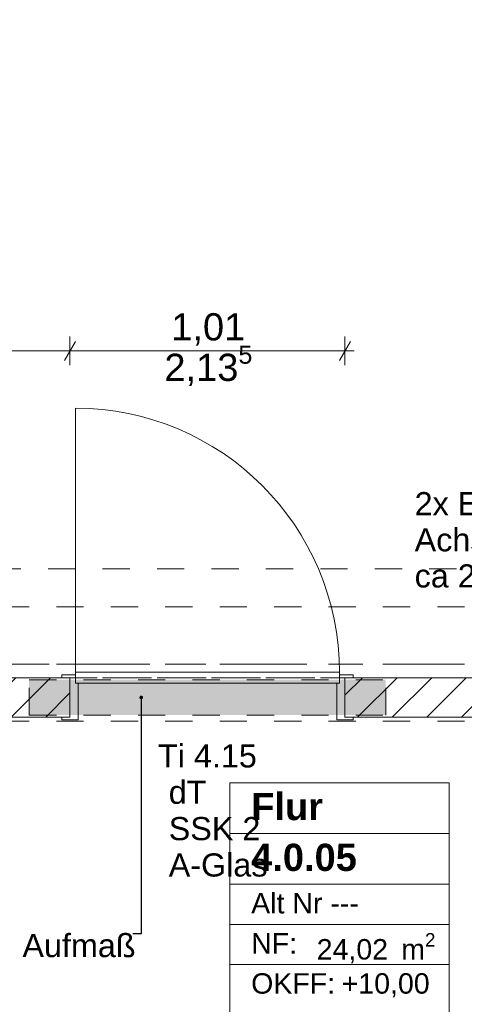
# Model space of a CAD drawing. Header units: metres. Extents: x -3.6 to 90.7, y -11.1 to 18.
# Tile 73 of 256: x 1.6 to 3.3, y 7.1 to 10.7. Entities that reach past the tile are written whole.
import ezdxf

# ---------------------------------------------------------------- set-up
doc = ezdxf.new("R2010")
doc.units = ezdxf.units.M
doc.header["$MEASUREMENT"] = 0
for name, pattern in [('Achse', [0.2, 0.1, -0.05, 0, -0.05]), ('Punktlinie eng', [0.0375, 0.0125, -0.025]), ('Strichlinie doppelt', [0.546806, 0.264583, -0.105833, 0.070556, -0.105833]), ('Strichlinie eng', [0.115, 0.075, -0.04]), ('Untersicht', [0.1, 0.075, -0.025]), ('Wipeout_Contour', [1, 0, -1])]:
    doc.linetypes.add(name, pattern=pattern)
for name, color, linetype in [('152 - Bemaßung_ Beschriftung.Ausbau', 7, 'Continuous'), ('401 - Zone.Raum_ Raumbegrenzung_ Whg.', 7, 'Continuous'), ('451 - Universal.Achsen Raster', 7, 'Continuous'), ('605 - Struktur.Wand Innen', 7, 'Continuous'), ('608 - Struktur.Träger', 7, 'Continuous'), ('650 - Abdeckung.Fußboden Aufbau', 7, 'Continuous'), ('Neubau_152 - Bemaßung_ Beschriftung.Ausbau', 7, 'Continuous'), ('Neubau_615 - Struktur.Sturz', 7, 'Continuous'), ('Neubau_653 - Abdeckung.TB Verkofferung', 7, 'Continuous')]:
    doc.layers.add(name, color=color, linetype=linetype)
doc.styles.add('ERSTELLTER_STIL_1', font='txt')
doc.styles.add('ERSTELLTER_STIL_2', font='txt')
doc.dimstyles.new('ERSTELLTER_STIL__1', dxfattribs={"dimtxt": 0.1, "dimasz": 0.0532, "dimexe": 0.18, "dimexo": 0.0625, "dimgap": 0, "dimtad": 1, "dimzin": 0, "dimdsep": 46, "dimtxsty": 'ERSTELLTER_STIL_2', "dimblk": 'ARROWHEAD_2', "dimblk1": 'ARROWHEAD_2', "dimblk2": 'ARROWHEAD_2', "dimcen": 0.09, "dimse1": 1, "dimse2": 1, "dimclrd": 7, "dimclre": 7, "dimclrt": 7, "dimazin": 0, "dimtfac": 1, "dimtdec": 4, "dimtmove": 0, "dimatfit": 3, "dimfxl": 1, "dimtolj": 1, "dimtzin": 0, "dimarcsym": 0})
doc.dimstyles.new('ERSTELLTER_STIL__2', dxfattribs={"dimtxt": 0.1, "dimasz": 0.0532, "dimexe": 0.18, "dimexo": 0.0625, "dimgap": 0, "dimtad": 1, "dimzin": 0, "dimdsep": 46, "dimtxsty": 'ERSTELLTER_STIL_2', "dimblk": 'ARROWHEAD_2', "dimblk1": 'ARROWHEAD_2', "dimblk2": 'ARROWHEAD_2', "dimcen": 0.09, "dimse1": 1, "dimse2": 1, "dimclrd": 7, "dimclre": 7, "dimclrt": 7, "dimazin": 0, "dimtfac": 1, "dimtdec": 4, "dimtmove": 2, "dimatfit": 3, "dimfxl": 1, "dimtolj": 1, "dimtzin": 0, "dimarcsym": 0})
doc.dimstyles.new('ERSTELLTER_STIL__3', dxfattribs={"dimtxt": 0.1, "dimasz": 0.0532, "dimexe": 0.18, "dimexo": 0.0625, "dimgap": 0, "dimtad": 1, "dimtih": 1, "dimtoh": 1, "dimzin": 0, "dimdsep": 46, "dimtxsty": 'ERSTELLTER_STIL_2', "dimblk": 'ARROWHEAD_2', "dimblk1": 'ARROWHEAD_2', "dimblk2": 'ARROWHEAD_2', "dimcen": 0.09, "dimse1": 1, "dimse2": 1, "dimclrd": 7, "dimclre": 7, "dimclrt": 7, "dimazin": 0, "dimtfac": 1, "dimtdec": 4, "dimtmove": 0, "dimatfit": 3, "dimfxl": 1, "dimtolj": 1, "dimtzin": 0, "dimarcsym": 0})
doc.dimstyles.new('ERSTELLTER_STIL__6', dxfattribs={"dimtxt": 0.18, "dimasz": 0.02736, "dimexe": 0.18, "dimexo": 0.0625, "dimgap": 0, "dimtad": 0, "dimtih": 1, "dimtoh": 1, "dimdec": 4, "dimzin": 0, "dimdsep": 46, "dimcen": 0.09, "dimadec": 0, "dimazin": 0, "dimtfac": 1, "dimtdec": 4, "dimtmove": 0, "dimatfit": 3, "dimldrblk": 'ARROWHEAD_11', "dimfxl": 1, "dimtolj": 1, "dimtzin": 0, "dimarcsym": 0})
pattern_1 = [(45, (0, 0), (-0.0636396, 0.0636396), [])]

# ---------------------------------------------------------------- blocks, each defined once
blk = doc.blocks.new('ARROWHEAD_11')
at = {"color": 0, "linetype": 'Continuous', "lineweight": 0}
blk.add_line((0, 0), (-1, 0), dxfattribs=at)
at = {"color": 0, "linetype": 'Continuous', "lineweight": 0, "const_width": 0.25, "flags": 128}
blk.add_lwpolyline([(-0.125, 0, 1), (0.125, 0, 1)], format="xyb", close=True, dxfattribs=at)
blk = doc.blocks.new('*D357')
at = {"layer": '152 - Bemaßung_ Beschriftung.Ausbau', "color": 7, "linetype": 'Continuous', "lineweight": 5}
for p, q in [((-1.6225, 8.105), (-1.7275, 8.105)), ((-1.71, 8.1252), (-1.64, 8.0848)), ((-1.675, 5.925), (-1.675, 8.105)), ((-1.71, 5.9452), (-1.64, 5.9048)), ((-1.6225, 5.925), (-1.7275, 5.925))]:
    blk.add_line(p, q, dxfattribs=at)
at = {"layer": '152 - Bemaßung_ Beschriftung.Ausbau', "color": 7, "lineweight": 5, "char_height": 0.1, "attachment_point": 7, "rotation": 90, "style": 'ERSTELLTER_STIL_2'}
for s, insert in [('\\A1;{\\pql;\\fArial|b0|i0|c0|p38;14\\fArial|b0|i0|c0|p38;\\A1{\\H.66x;\\S5^  ;}}', (-1.6834, 8.0936)), ('\\A1;{\\pql;\\fArial|b0|i0|c0|p38;2,18}', (-1.695, 6.882))]:
    blk.add_mtext(s, dxfattribs=dict(at, insert=insert))
blk = doc.blocks.new('ARROWHEAD_2')
at = {"color": 0, "linetype": 'Continuous', "lineweight": 0}
for p, q in [((0, 0), (-1, 0)), ((-0.378, -0.655), (0.378, 0.655))]:
    blk.add_line(p, q, dxfattribs=at)
blk = doc.blocks.new('*D358')
at = {"layer": '152 - Bemaßung_ Beschriftung.Ausbau', "color": 7, "linetype": 'Continuous', "lineweight": 5}
for p, q in [((-1.6225, 8.25), (-1.7275, 8.25)), ((-1.71, 8.2702), (-1.64, 8.2298)), ((-1.675, 8.105), (-1.675, 8.25)), ((-1.6225, 8.105), (-1.7275, 8.105)), ((-1.71, 8.1252), (-1.64, 8.0848))]:
    blk.add_line(p, q, dxfattribs=at)
blk = doc.blocks.new('*D359')
at = {"layer": '152 - Bemaßung_ Beschriftung.Ausbau', "color": 7, "linetype": 'Continuous', "lineweight": 5}
for p, q in [((-1.6225, 13.455), (-1.7275, 13.455)), ((-1.71, 13.4752), (-1.64, 13.4348)), ((-1.675, 8.25), (-1.675, 13.455)), ((-1.6225, 8.25), (-1.7275, 8.25)), ((-1.71, 8.2702), (-1.64, 8.2298))]:
    blk.add_line(p, q, dxfattribs=at)
at = {"layer": '152 - Bemaßung_ Beschriftung.Ausbau', "color": 7, "lineweight": 5, "insert": (-1.6756, 10.6944), "char_height": 0.1, "attachment_point": 7, "rotation": 90, "style": 'ERSTELLTER_STIL_2'}
blk.add_mtext('\\A1;{\\pql;\\fArial|b0|i0|c0|p38;5,20\\fArial|b0|i0|c0|p38;\\A1{\\H.66x;\\S5^  ;}}', dxfattribs=at)
blk = doc.blocks.new('*D524')
at = {"layer": '152 - Bemaßung_ Beschriftung.Ausbau', "color": 7, "linetype": 'Continuous', "lineweight": 5}
for p, q in [((0.7002, 9.485), (0.6598, 9.415)), ((0.68, 9.3975), (0.68, 9.5025)), ((1.8502, 9.485), (1.8098, 9.415)), ((1.83, 9.3975), (1.83, 9.5025)), ((0.6458, 9.45), (0.68, 9.45)), ((0.68, 9.45), (1.83, 9.45))]:
    blk.add_line(p, q, dxfattribs=at)
at = {"layer": '152 - Bemaßung_ Beschriftung.Ausbau', "color": 7, "lineweight": 5, "insert": (1.122, 9.47), "char_height": 0.1, "attachment_point": 7, "style": 'ERSTELLTER_STIL_2'}
blk.add_mtext('\\A1;{\\pql;\\fArial|b0|i0|c0|p38;1,15}', dxfattribs=at)
blk = doc.blocks.new('*D525')
at = {"layer": '152 - Bemaßung_ Beschriftung.Ausbau', "color": 7, "linetype": 'Continuous', "lineweight": 5}
for p, q in [((1.8502, 9.485), (1.8098, 9.415)), ((1.83, 9.3975), (1.83, 9.5025)), ((2.8198, 9.415), (2.8602, 9.485)), ((2.84, 9.3975), (2.84, 9.5025)), ((1.83, 9.45), (2.84, 9.45)), ((2.84, 9.45), (2.8742, 9.45))]:
    blk.add_line(p, q, dxfattribs=at)
at = {"layer": '152 - Bemaßung_ Beschriftung.Ausbau', "color": 7, "lineweight": 5, "char_height": 0.1, "attachment_point": 7, "style": 'ERSTELLTER_STIL_2'}
for s, insert in [('\\A1;{\\pql;\\fArial|b0|i0|c0|p38;2,13\\fArial|b0|i0|c0|p38;\\A1{\\H.66x;\\S5^  ;}}', (2.1769, 9.3106)), ('\\A1;{\\pql;\\fArial|b0|i0|c0|p38;1,01}', (2.202, 9.47))]:
    blk.add_mtext(s, dxfattribs=dict(at, insert=insert))

msp = doc.modelspace()

# ---------------------------------------------------------------- linework, layer by layer
at = {"layer": '401 - Zone.Raum_ Raumbegrenzung_ Whg.', "color": 7, "linetype": 'Continuous', "lineweight": 9}
for p, q in [((3.2236, 7.8646), (2.4171, 7.8646)), ((2.4171, 7.8646), (2.4171, 6.1654)), ((2.4171, 7.8646), (3.2236, 7.8646)), ((2.4171, 7.6779), (2.4171, 7.8646)), ((3.2236, 6.1654), (3.2236, 7.8646)), ((3.2236, 7.8646), (3.2236, 7.6779)), ((3.2236, 7.6779), (2.4171, 7.6779)), ((2.4171, 7.6779), (3.2236, 7.6779)), ((2.4171, 7.4913), (2.4171, 7.6779)), ((3.2236, 7.6779), (3.2236, 7.4913)), ((3.2236, 7.4913), (2.4171, 7.4913)), ((2.4171, 7.4913), (3.2236, 7.4913)), ((2.4171, 7.344), (2.4171, 7.4913)), ((3.2236, 7.4913), (3.2236, 7.344)), ((3.2236, 7.344), (2.4171, 7.344)), ((2.4171, 7.344), (3.2236, 7.344)), ((2.4171, 7.1967), (2.4171, 7.344)), ((3.2236, 7.344), (3.2236, 7.1967)), ((3.2236, 7.1967), (2.4171, 7.1967)), ((2.4171, 7.1967), (3.2236, 7.1967)), ((2.4171, 7.0494), (2.4171, 7.1967)), ((3.2236, 7.1967), (3.2236, 7.0494))]:
    msp.add_line(p, q, dxfattribs=at)
at = {"layer": '451 - Universal.Achsen Raster', "color": 160, "linetype": 'Strichlinie doppelt', "lineweight": 9, "true_color": 0x3232ff}
msp.add_line((64.935, 8.3), (-3.175, 8.3), dxfattribs=at)
at = {"layer": '605 - Struktur.Wand Innen', "color": 1, "linetype": 'Continuous', "lineweight": 13}
for p, q in [((1.85, 8.27), (1.85, 9.24)), ((1.85, 8.23), (1.85, 8.27)), ((1.85, 8.27), (2.82, 8.27)), ((1.85, 8.23), (1.85, 8.26)), ((2.82, 8.27), (2.82, 8.23)), ((2.82, 8.23), (2.82, 8.26)), ((1.86, 8.23), (1.85, 8.23)), ((2.82, 8.23), (1.85, 8.23)), ((1.86, 8.095), (1.86, 8.23)), ((2.81, 8.095), (2.81, 8.23)), ((2.81, 8.23), (2.82, 8.23))]:
    msp.add_line(p, q, dxfattribs=at)
at = {"layer": '605 - Struktur.Wand Innen', "color": 1, "linetype": 'Continuous', "lineweight": 9}
msp.add_arc((1.85, 8.27), 0.97, 0, 90, dxfattribs=at)
at = {"layer": '608 - Struktur.Träger', "color": 7, "linetype": 'Untersicht', "lineweight": 13}
msp.add_line((0.38, 8.51), (61.88, 8.51), dxfattribs=at)
at = {"layer": '608 - Struktur.Träger', "color": 7, "linetype": 'Achse', "lineweight": 9}
msp.add_line((0.38, 8.3), (61.88, 8.3), dxfattribs=at)
at = {"layer": '650 - Abdeckung.Fußboden Aufbau', "color": 7, "linetype": 'Continuous', "lineweight": 13, "flags": 128}
for points in [[(0.235, 8.51), (0.69, 8.51), (0.69, 8.25), (1.83, 8.25)], [(1.83, 8.25), (1.83, 8.105), (0.69, 8.105), (0.69, 8.09), (0.235, 8.09)], [(5.42, 8.22), (5.42, 8.105), (2.84, 8.105), (2.84, 8.25)], [(2.84, 8.25), (3.995, 8.25)]]:
    msp.add_lwpolyline(points, dxfattribs=at)
at = {"layer": '650 - Abdeckung.Fußboden Aufbau', "color": 7, "linetype": 'Strichlinie eng', "lineweight": 13, "flags": 128}
msp.add_lwpolyline([(1.83, 8.25), (2.84, 8.25)], dxfattribs=at)
at = {"layer": 'Neubau_653 - Abdeckung.TB Verkofferung', "color": 1, "linetype": 'Untersicht', "lineweight": 9}
for p, q in [((4.05, 8.6495), (0.235, 8.6495)), ((4.05, 8.25), (0.235, 8.25))]:
    msp.add_line(p, q, dxfattribs=at)

# ---------------------------------------------------------------- texts
at = {"layer": '401 - Zone.Raum_ Raumbegrenzung_ Whg.', "color": 7, "lineweight": 9, "attachment_point": 1}
for s, insert, char_height, style in [('\\A1;{\\pqj;\\pt0;\\fArial|b1|i0|c0|p38;}', (3.145, 7.8498), 0.1, 'ERSTELLTER_STIL_1'), ('\\A1;{\\pqj;\\pt0;\\fArial|b1|i0|c0|p38;Flur}', (2.4957, 7.827), 0.1, 'ERSTELLTER_STIL_1'), ('\\A1;{\\pql;\\pt0;\\fArial|b1|i0|c0|p38;4.0.05}', (2.4957, 7.6404), 0.1, 'ERSTELLTER_STIL_1'), ('\\A1;{\\pqj;\\pt0;\\fArial|b1|i0|c0|p38;}', (3.145, 7.6632), 0.1, 'ERSTELLTER_STIL_1'), ('\\A1;{\\pqj;\\pt0;\\fArial|b0|i0|c0|p38;Alt Nr ---}', (2.4957, 7.4595), 0.075, 'ERSTELLTER_STIL_2'), ('\\A1;{\\pqj;\\pt0;\\fArial|b0|i0|c0|p38;}', (3.145, 7.4766), 0.075, 'ERSTELLTER_STIL_2'), ('\\A1;{\\pqj;\\pt0;\\fArial|b0|i0|c0|p38;NF: }', (2.4957, 7.3121), 0.075, 'ERSTELLTER_STIL_2'), ('\\A1;{\\pql;\\pt0,0.05;\\fArial|b0|i0|c0|p38;24,02\\fArial|b0|i0|c0|p38;\\A1{\\H.66x;\\S^  ;}\\fArial|b0|i0|c0|p38; m\\fArial|b0|i0|c0|p38;\\A1{\\H.66x;\\S2^  ;}}', (2.7365, 7.3121), 0.075, 'ERSTELLTER_STIL_2'), ('\\A1;{\\pqj;\\pt0;\\fArial|b0|i0|c0|p38;OKFF: }', (2.4957, 7.1648), 0.075, 'ERSTELLTER_STIL_2'), ('\\A1;{\\pqj;\\pt0;\\fArial|b0|i0|c0|p38;+10,00}', (2.8282, 7.1648), 0.075, 'ERSTELLTER_STIL_2')]:
    msp.add_mtext(s, dxfattribs=dict(at, insert=insert, char_height=char_height, style=style))
at = {"layer": '605 - Struktur.Wand Innen', "color": 1, "lineweight": 9, "char_height": 0.085, "style": 'ERSTELLTER_STIL_2'}
for s, insert, attachment_point in [('\\A1;{\\pqc;\\pt0;\\fArial|b0|i0|c0|p38;Ti 4.15}', (2.335, 7.9192), 8), ('\\A1;{\\pqr;\\pt0;\\fArial|b0|i0|c0|p38;}', (2.1275, 7.8914), 3), ('\\A1;{\\pql;\\pt0;\\fArial|b0|i0|c0|p38;dT}', (2.1928, 7.872), 1), ('\\A1;{\\pqr;\\pt0;\\fArial|b0|i0|c0|p38;}', (2.1275, 7.7579), 3), ('\\A1;{\\pql;\\pt0;\\fArial|b0|i0|c0|p38;SSK 2}', (2.1928, 7.7384), 1), ('\\A1;{\\pqr;\\pt0;\\fArial|b0|i0|c0|p38;}', (2.1275, 7.6243), 3), ('\\A1;{\\pql;\\pt0;\\fArial|b0|i0|c0|p38;A-Glas}', (2.1928, 7.6049), 1)]:
    msp.add_mtext(s, dxfattribs=dict(at, insert=insert, attachment_point=attachment_point))
at = {"layer": 'Neubau_152 - Bemaßung_ Beschriftung.Ausbau', "color": 7, "linetype": 'Continuous', "lineweight": 9, "char_height": 0.085, "attachment_point": 1, "style": 'ERSTELLTER_STIL_2'}
for s, insert, line_spacing_factor in [('\\A1;{\\pql;\\fArial|b0|i0|c0|p38;2x \\fArial|b0|i0|c0|p38;E WD Ø 80\\P\\pql;\\fArial|b0|i0|c0|p38;Achse \\fArial|b0|i0|c0|p38;\\H0.983357x;zu OKF\\fArial|b0|i0|c0|p38;\\H1.016925x;F\\P\\pql;\\fArial|b0|i0|c0|p38;ca\\fArial|b0|i0|c0|p38; 2,40 - 2,95m}', (3.0963, 8.9316), 0.93588), ('\\A1;{\\pql;\\fArial|b0|i0|c0|p38;StB Sturz\\fArial|b0|i0|c0|p38; nach Aufmaß\\P\\pql;\\fArial|b0|i0|c0|p38;13\\fArial|b0|i0|c0|p38;x\\fArial|b0|i0|c0|p38;17\\fArial|b0|i0|c0|p38;x\\fArial|b0|i0|c0|p38;131\\fArial|b0|i0|c0|p38;cm}', (0.8304, 7.309), 0.931204)]:
    msp.add_mtext(s, dxfattribs=dict(at, insert=insert, line_spacing_factor=line_spacing_factor))

# ---------------------------------------------------------------- leaders
at = {"layer": 'Neubau_152 - Bemaßung_ Beschriftung.Ausbau', "color": 1, "linetype": 'Continuous', "lineweight": 13, "annotation_type": 0, "has_hookline": 1, "hookline_direction": 1, "text_width": 0.8253}
msp.add_leader([(4.13, 8.56), (3.9627, 8.9316), (3.9215, 8.9316)], dimstyle='ERSTELLTER_STIL__6', dxfattribs=at)

# ---------------------------------------------------------------- next in the draw order: wipeouts: each hides what was drawn before it
at = {"color": 254, "linetype": 'Wipeout_Contour', "lineweight": 0, "ltscale": 33.208532}
msp.add_wipeout([(0.68, 8.25), (0.68, 8.105), (1.83, 8.105), (1.83, 8.25)], dxfattribs=at).dxf.layer = '605 - Struktur.Wand Innen'
at = {"color": 254, "linetype": 'Wipeout_Contour', "lineweight": 0, "ltscale": 35.566742}
msp.add_wipeout([(4.05, 8.25), (2.84, 8.25), (2.84, 8.105), (4.05, 8.105)], dxfattribs=at).dxf.layer = '605 - Struktur.Wand Innen'

# ---------------------------------------------------------------- next in the draw order: hatches: boundary and pattern name
at = {"layer": '605 - Struktur.Wand Innen', "linetype": 'Continuous', "lineweight": 0, "true_color": 0x000000}
h = msp.add_hatch(dxfattribs=at)
h.set_pattern_fill('MW_Ziegel_0001', color=18, style=0, pattern_type=2)
h.set_pattern_definition(pattern_1)
h.paths.add_polyline_path([(0.68, 8.25), (0.68, 8.105), (1.83, 8.105), (1.83, 8.25)])
h = msp.add_hatch(dxfattribs=at)
h.set_pattern_fill('MW_Ziegel_0001', color=18, style=0, pattern_type=2)
h.set_pattern_definition(pattern_1)
h.paths.add_polyline_path([(4.05, 8.25), (2.84, 8.25), (2.84, 8.105), (4.05, 8.105)])
at = {"layer": 'Neubau_615 - Struktur.Sturz', "linetype": 'Continuous', "lineweight": 0, "true_color": 0x3f0000}
msp.add_hatch(color=18, dxfattribs=at).paths.add_polyline_path([(1.68, 8.2425), (1.68, 8.1125), (2.99, 8.1125), (2.99, 8.2425)])

# ---------------------------------------------------------------- next in the draw order: linework, layer by layer
at = {"layer": '605 - Struktur.Wand Innen', "color": 1, "linetype": 'Continuous', "lineweight": 13}
for p, q in [((1.85, 8.26), (1.8, 8.26)), ((1.8, 8.26), (1.8, 8.25)), ((1.8, 8.25), (1.83, 8.25)), ((1.83, 8.25), (1.83, 8.105)), ((2.82, 8.26), (2.87, 8.26)), ((2.87, 8.25), (2.84, 8.25)), ((2.84, 8.25), (2.84, 8.105)), ((2.87, 8.26), (2.87, 8.25)), ((1.83, 8.105), (1.8, 8.105)), ((1.8, 8.105), (1.8, 8.095)), ((2.84, 8.105), (2.87, 8.105)), ((2.87, 8.105), (2.87, 8.095)), ((1.8, 8.095), (1.86, 8.095)), ((2.87, 8.095), (2.81, 8.095))]:
    msp.add_line(p, q, dxfattribs=at)
at = {"layer": '605 - Struktur.Wand Innen', "color": 7, "linetype": 'Continuous', "lineweight": 18}
for p, q in [((1.83, 8.25), (1.83, 8.105)), ((1.83, 8.25), (1.83, 8.105)), ((1.83, 8.25), (1.83, 8.105)), ((2.84, 8.25), (2.84, 8.105)), ((2.84, 8.25), (2.84, 8.105)), ((2.84, 8.25), (2.84, 8.105))]:
    msp.add_line(p, q, dxfattribs=at)
at = {"layer": '605 - Struktur.Wand Innen', "color": 7, "linetype": 'Continuous', "lineweight": 18, "flags": 128}
for points in [[(1.83, 8.25), (0.68, 8.25)], [(4.05, 8.25), (2.84, 8.25)], [(0.68, 8.105), (1.83, 8.105)], [(2.84, 8.105), (4.05, 8.105)]]:
    msp.add_lwpolyline(points, dxfattribs=at)
at = {"layer": '608 - Struktur.Träger', "color": 7, "linetype": 'Untersicht', "lineweight": 13}
msp.add_line((0.38, 8.09), (61.88, 8.09), dxfattribs=at)
at = {"layer": 'Neubau_615 - Struktur.Sturz', "color": 1, "linetype": 'Punktlinie eng', "lineweight": 13}
for p, q in [((1.68, 8.2425), (2.99, 8.2425)), ((1.68, 8.1125), (1.68, 8.2425)), ((2.99, 8.1125), (2.99, 8.2425)), ((1.68, 8.1125), (2.99, 8.1125))]:
    msp.add_line(p, q, dxfattribs=at)

# ---------------------------------------------------------------- next in the draw order: dimensions: what is measured, and where the dimension line sits
at = {"layer": '152 - Bemaßung_ Beschriftung.Ausbau', "color": 7, "linetype": 'Continuous', "lineweight": 5}
for base, p1, p2, dimstyle, picture, middle in [((-1.675, 13.455), (2.3649819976, 8.25), (0.225, 13.455), 'ERSTELLTER_STIL__1', '*D359', (-1.7450000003, 10.9593704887)), ((-1.675, 8.105), (4.135, 5.925), (2.445, 8.105), 'ERSTELLTER_STIL__1', '*D357', (-1.745, 7.0119)), ((-1.675, 8.25), (2.4449819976, 8.105), (2.3649819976, 8.25), 'ERSTELLTER_STIL__2', '*D358', (-1.7345000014, 8.3048537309))]:
    dim = msp.add_linear_dim(base=base, p1=p1, p2=p2, angle=90, dimstyle=dimstyle, dxfattribs=at)
    dim.commit()
    dim.dimension.update_dxf_attribs({"geometry": picture, "text_midpoint": middle, "dimtype": 160, "text_rotation": 90})
for base, p1, p2, picture, middle in [((2.84, 9.45), (1.83, 8.26), (2.84, 8.26), '*D525', (2.3319, 9.52)), ((1.83, 9.45), (0.68, 8.5), (1.83, 8.26), '*D524', (1.2518, 9.52))]:
    dim = msp.add_linear_dim(base=base, p1=p1, p2=p2, dimstyle='ERSTELLTER_STIL__3', dxfattribs=at)
    dim.commit()
    dim.dimension.update_dxf_attribs({"geometry": picture, "text_midpoint": middle, "dimtype": 160})

# ---------------------------------------------------------------- next in the draw order: leaders
at = {"layer": 'Neubau_152 - Bemaßung_ Beschriftung.Ausbau', "color": 1, "linetype": 'Continuous', "lineweight": 13, "annotation_type": 0, "has_hookline": 1, "hookline_direction": 1, "text_width": 1.2306}
msp.add_leader([(2.0919, 8.1775), (2.0919, 7.309), (2.061, 7.309)], dimstyle='ERSTELLTER_STIL__6', dxfattribs=at)

doc.saveas('drawing.dxf')
